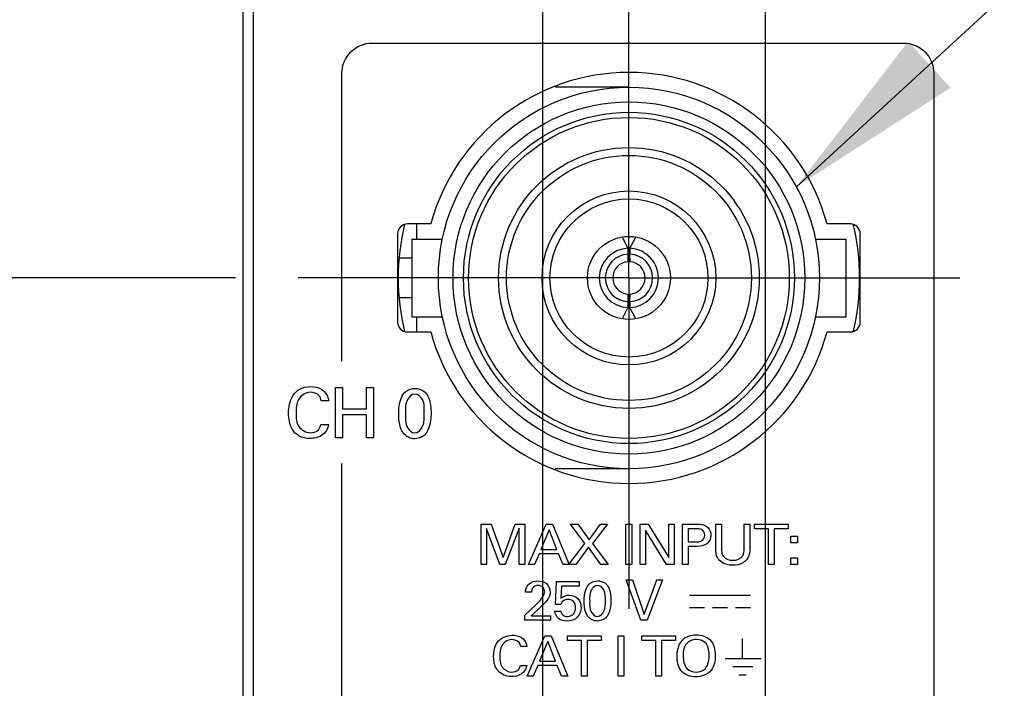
# Model space of a CAD drawing. Header units: inches. Extents: x 0 to 22, y 0 to 17.
# Tile 11 of 23: x 6.7 to 7.7, y 10.9 to 11.6. Entities that reach past the tile are written whole.
import ezdxf

# ---------------------------------------------------------------- set-up
doc = ezdxf.new("R2010")
doc.units = ezdxf.units.IN
doc.header["$LTSCALE"] = 1.21
doc.header["$MEASUREMENT"] = 0
doc.linetypes.add('CENTER', pattern=[0.6, 0.375, -0.075, 0.075, -0.075])
doc.layers.get('0').update_dxf_attribs({"linetype": 'CONTINUOUS'})
for name, color, linetype in [('DEFAULT_1', 7, 'CENTER'), ('DETAIL', 7, 'CONTINUOUS'), ('DIMENSIONS', 7, 'CONTINUOUS')]:
    doc.layers.add(name, color=color, linetype=linetype)
doc.styles.get("Standard").update_dxf_attribs({"font": 'txt', "width": 0.8})
doc.dimstyles.new('DIMSTYLE_1', dxfattribs={"dimtxt": 0.125, "dimasz": 0.18, "dimexe": 0.125, "dimexo": 0.0625, "dimgap": 0.03125, "dimtad": 0, "dimtih": 1, "dimtoh": 1, "dimzin": 0, "dimdsep": 46, "dimtxsty": 'STANDARD', "dimblk": '_FILLED', "dimblk1": '_FILLED', "dimblk2": '_FILLED', "dimcen": 0.09, "dimazin": 0, "dimtp": 0.01, "dimtm": 0.01, "dimtfac": 1, "dimtofl": 0, "dimtmove": 0, "dimatfit": 3, "dimldrblk": '_FILLED', "dimfxl": 1, "dimtolj": 1, "dimtzin": 0, "dimarcsym": 0})
doc.dimstyles.get("Standard").update_dxf_attribs({"dimtxt": 0.125, "dimasz": 0.18, "dimexe": 0.125, "dimexo": 0.0625, "dimgap": 0.09, "dimtad": 0, "dimtih": 1, "dimtoh": 1, "dimzin": 0, "dimdsep": 46, "dimtxsty": 'STANDARD', "dimblk": '_FILLED', "dimblk1": '_FILLED', "dimblk2": '_FILLED', "dimcen": 0.09, "dimazin": 0, "dimtol": 1, "dimtp": 0.02, "dimtm": 0.02, "dimtfac": 1, "dimtofl": 0, "dimtmove": 0, "dimatfit": 3, "dimldrblk": '_FILLED', "dimfxl": 1, "dimtolj": 1, "dimtzin": 0, "dimarcsym": 0})

# ---------------------------------------------------------------- blocks, each defined once
blk = doc.blocks.new('*D2')
at = {"layer": 'DIMENSIONS', "color": 2, "linetype": 'CONTINUOUS'}
for p, q in [((6.4569, 12.15322), (6.32665, 12.05578)), ((6.91037, 12.15322), (6.4569, 12.15322)), ((6.32665, 12.05578), (6.23487, 12.05578))]:
    blk.add_line(p, q, dxfattribs=at)
at = {"layer": 'DIMENSIONS', "color": 2, "linetype": 'CONTINUOUS', "insert": (6.17237, 12.11828), "char_height": 0.125, "width": 1.425, "attachment_point": 3, "line_spacing_factor": 0.9}
blk.add_mtext('122.45{\\ftxt.shx;\\W1.000000;\\H0.125000; }[4.821]', dxfattribs=at)
blk = doc.blocks.new('_FILLED')
at = {"color": 0, "linetype": 'BYBLOCK'}
blk.add_solid([(0, 0), (-1, 0.1736), (-1, -0.1736)], dxfattribs=at)
blk = doc.blocks.new('*D3')
at = {"layer": 'DIMENSIONS', "color": 2, "linetype": 'CONTINUOUS'}
blk.add_line((6.85987, 12.27522), (6.23487, 12.27522), dxfattribs=at)
at = {"layer": 'DIMENSIONS', "color": 2, "linetype": 'CONTINUOUS', "insert": (6.17237, 12.33772), "char_height": 0.125, "width": 1.425, "attachment_point": 3, "line_spacing_factor": 0.9}
blk.add_mtext('125.55{\\ftxt.shx;\\W1.000000;\\H0.125000; }[4.943]', dxfattribs=at)
blk = doc.blocks.new('*D13')
at = {"layer": 'DIMENSIONS', "color": 2, "linetype": 'CONTINUOUS'}
for p, q in [((7.07454, 12.8715), (7.07454, 12.96272)), ((7.22137, 12.78973), (7.07454, 12.8715)), ((7.22137, 9.49422), (7.22137, 12.78973))]:
    blk.add_line(p, q, dxfattribs=at)
at = {"layer": 'DIMENSIONS', "color": 2, "linetype": 'CONTINUOUS', "insert": (7.01204, 13.02522), "char_height": 0.125, "width": 1.425, "attachment_point": 1, "rotation": 90, "line_spacing_factor": 0.9}
blk.add_mtext('2X 0.13{\\ftxt.shx;\\W1.000000;\\H0.125000; }[.005]', dxfattribs=at)
blk = doc.blocks.new('*D19')
at = {"layer": 'DIMENSIONS', "color": 2, "linetype": 'CONTINUOUS'}
blk.add_line((6.91487, 11.31022), (6.23487, 11.31022), dxfattribs=at)
at = {"layer": 'DIMENSIONS', "color": 2, "linetype": 'CONTINUOUS', "insert": (6.17237, 11.37272), "char_height": 0.125, "width": 1.425, "attachment_point": 3, "line_spacing_factor": 0.9}
blk.add_mtext('101.04{\\ftxt.shx;\\W1.000000;\\H0.125000; }[3.978]', dxfattribs=at)
blk = doc.blocks.new('*D20')
at = {"layer": 'DIMENSIONS', "color": 2, "linetype": 'CONTINUOUS'}
blk.add_line((7.44337, 10.02872), (7.44337, 12.96272), dxfattribs=at)
at = {"layer": 'DIMENSIONS', "color": 2, "linetype": 'CONTINUOUS', "insert": (7.38087, 13.02522), "char_height": 0.125, "width": 1.425, "attachment_point": 1, "rotation": 90, "line_spacing_factor": 0.9}
blk.add_mtext('2X 5.77{\\ftxt.shx;\\W1.000000;\\H0.125000; }[.227]', dxfattribs=at)

msp = doc.modelspace()

# ---------------------------------------------------------------- linework, layer by layer
at = {"color": 7, "linetype": 'CONTINUOUS'}
for p, q in [((6.92237, 7.13731), (6.92237, 12.27522)), ((6.93254, 12.24572), (6.93254, 8.17572)), ((7.30709, 11.50017), (7.23351, 11.50017)), ((7.10955, 11.36396), (7.08632, 11.36396)), ((7.09548, 11.34879), (7.09548, 11.36396)), ((7.52787, 11.36396), (7.50464, 11.36396)), ((7.07648, 11.35412), (7.07648, 11.26632)), ((7.09056, 11.34879), (7.09056, 11.27163)), ((7.09056, 11.34879), (7.12109, 11.34879)), ((7.30027, 11.35085), (7.30611, 11.33972)), ((7.30808, 11.33972), (7.31388, 11.35077)), ((7.31388, 11.35077), (7.31398, 11.35097)), ((7.49309, 11.34879), (7.52363, 11.34879)), ((7.52363, 11.27163), (7.52363, 11.34879)), ((7.53771, 11.26632), (7.53771, 11.35412)), ((7.30611, 11.33972), (7.30611, 11.33381)), ((7.30808, 11.33972), (7.30808, 11.33381)), ((7.09056, 11.32989), (7.07835, 11.32989)), ((7.30611, 11.33381), (7.30587, 11.32631)), ((7.30832, 11.32631), (7.30808, 11.33381)), ((7.09056, 11.29052), (7.07835, 11.29052)), ((7.30587, 11.29411), (7.30611, 11.28661)), ((7.30808, 11.28661), (7.30832, 11.29411)), ((7.30611, 11.2807), (7.30031, 11.26965)), ((7.30611, 11.28661), (7.30611, 11.2807)), ((7.30808, 11.28661), (7.30808, 11.2807)), ((7.31392, 11.26957), (7.30808, 11.2807)), ((7.09056, 11.27163), (7.12109, 11.27163)), ((7.09548, 11.25648), (7.09548, 11.27163)), ((7.30031, 11.26965), (7.3002, 11.26945)), ((7.49309, 11.27163), (7.52363, 11.27163)), ((7.08632, 11.25648), (7.10955, 11.25648)), ((7.50464, 11.25648), (7.52787, 11.25648)), ((7.30709, 11.12025), (7.23357, 11.12025))]:
    msp.add_line(p, q, dxfattribs=at)
at = {"color": 40, "linetype": 'CONTINUOUS'}
for p, q in [((7.05101, 11.54418), (7.58101, 11.54418)), ((7.02101, 11.22733), (7.02101, 11.51418)), ((7.61101, 11.51418), (7.61101, 10.25608)), ((7.01464, 11.15107), (7.01464, 11.20126)), ((7.01464, 11.20126), (7.02159, 11.20126)), ((7.02159, 11.20126), (7.02159, 11.17971)), ((7.04543, 11.17971), (7.04543, 11.20126)), ((7.04543, 11.20126), (7.05239, 11.20126)), ((7.05239, 11.20126), (7.05239, 11.15107)), ((7.00774, 11.18771), (7.00029, 11.18771)), ((7.02159, 11.17971), (7.04543, 11.17971)), ((7.02159, 11.17374), (7.02159, 11.15107)), ((7.04543, 11.17374), (7.02159, 11.17374)), ((7.04543, 11.15107), (7.04543, 11.17374)), ((6.99996, 11.16428), (7.00759, 11.16428)), ((7.02159, 11.15107), (7.01464, 11.15107)), ((7.05239, 11.15107), (7.04543, 11.15107)), ((7.02101, 10.37837), (7.02101, 11.12533)), ((7.15964, 11.02485), (7.15964, 11.06494)), ((7.15964, 11.06494), (7.16984, 11.06494)), ((7.16984, 11.06494), (7.1816, 11.0319)), ((7.1816, 11.0319), (7.19364, 11.06494)), ((7.19364, 11.06494), (7.20315, 11.06494)), ((7.20315, 11.06494), (7.20315, 11.02485)), ((7.20712, 11.02485), (7.22465, 11.06494)), ((7.22465, 11.06494), (7.23082, 11.06494)), ((7.23082, 11.06494), (7.24765, 11.02485)), ((7.26319, 11.04584), (7.24879, 11.06494)), ((7.24879, 11.06494), (7.25617, 11.06494)), ((7.25617, 11.06494), (7.26741, 11.0495)), ((7.26741, 11.0495), (7.27864, 11.06494)), ((7.28563, 11.06494), (7.2708, 11.04572)), ((7.27864, 11.06494), (7.28563, 11.06494)), ((7.30413, 11.02485), (7.30413, 11.06494)), ((7.30413, 11.06494), (7.30989, 11.06494)), ((7.30989, 11.06494), (7.30989, 11.02485)), ((7.31826, 11.02485), (7.31826, 11.06494)), ((7.31826, 11.06494), (7.32628, 11.06494)), ((7.32628, 11.06494), (7.34673, 11.03179)), ((7.34673, 11.03179), (7.34673, 11.06494)), ((7.34673, 11.06494), (7.35203, 11.06494)), ((7.35203, 11.06494), (7.35203, 11.02485)), ((7.36044, 11.02485), (7.36044, 11.06494)), ((7.36044, 11.06494), (7.3744, 11.06494)), ((7.39367, 11.04051), (7.39367, 11.06494)), ((7.39367, 11.06494), (7.39944, 11.06494)), ((7.39944, 11.06494), (7.39944, 11.04012)), ((7.42203, 11.04034), (7.42203, 11.06494)), ((7.42203, 11.06494), (7.42764, 11.06494)), ((7.42764, 11.06494), (7.42764, 11.04023)), ((7.43211, 11.06022), (7.43211, 11.06494)), ((7.43211, 11.06494), (7.46572, 11.06494)), ((7.46572, 11.06494), (7.46572, 11.06022)), ((7.16523, 11.06072), (7.16523, 11.02485)), ((7.17837, 11.02485), (7.16523, 11.06072)), ((7.19751, 11.06094), (7.18385, 11.02485)), ((7.19751, 11.02485), (7.19751, 11.06094)), ((7.22748, 11.05944), (7.21941, 11.03978)), ((7.23514, 11.03978), (7.22748, 11.05944)), ((7.32351, 11.05889), (7.32351, 11.02485)), ((7.34465, 11.02485), (7.32351, 11.05889)), ((7.36621, 11.06044), (7.36621, 11.04734)), ((7.37428, 11.06044), (7.36621, 11.06044)), ((7.44607, 11.06022), (7.43211, 11.06022)), ((7.44607, 11.02485), (7.44607, 11.06022)), ((7.45178, 11.06022), (7.45178, 11.02485)), ((7.46572, 11.06022), (7.45178, 11.06022)), ((7.46864, 11.04645), (7.46864, 11.053)), ((7.46864, 11.053), (7.47504, 11.053)), ((7.47504, 11.053), (7.47504, 11.04645)), ((7.24705, 11.02485), (7.26319, 11.04584)), ((7.2708, 11.04572), (7.28637, 11.02485)), ((7.36621, 11.04734), (7.37307, 11.04734)), ((7.47504, 11.04645), (7.46864, 11.04645)), ((7.21757, 11.03529), (7.21306, 11.02485)), ((7.23687, 11.03529), (7.21757, 11.03529)), ((7.21941, 11.03978), (7.23514, 11.03978)), ((7.24137, 11.02485), (7.23687, 11.03529)), ((7.26672, 11.04206), (7.25404, 11.02485)), ((7.2791, 11.02485), (7.26672, 11.04206)), ((7.36621, 11.04267), (7.36621, 11.02485)), ((7.37295, 11.04267), (7.36621, 11.04267)), ((7.16523, 11.02485), (7.15964, 11.02485)), ((7.18385, 11.02485), (7.17837, 11.02485)), ((7.20315, 11.02485), (7.19751, 11.02485)), ((7.21306, 11.02485), (7.20712, 11.02485)), ((7.25404, 11.02485), (7.24137, 11.02485)), ((7.28637, 11.02485), (7.2791, 11.02485)), ((7.30989, 11.02485), (7.30413, 11.02485)), ((7.32351, 11.02485), (7.31826, 11.02485)), ((7.35203, 11.02485), (7.34465, 11.02485)), ((7.36621, 11.02485), (7.36044, 11.02485)), ((7.45178, 11.02485), (7.44607, 11.02485)), ((7.46864, 11.02485), (7.46864, 11.0314)), ((7.46864, 11.0314), (7.47504, 11.0314)), ((7.47504, 11.02485), (7.46864, 11.02485)), ((7.47504, 11.0314), (7.47504, 11.02485)), ((7.23386, 10.98484), (7.2349, 11.00772)), ((7.2349, 11.00772), (7.25732, 11.00772)), ((7.25732, 11.00772), (7.25732, 11.00322)), ((7.31902, 10.96929), (7.30421, 11.00938)), ((7.30421, 11.00938), (7.3106, 11.00938)), ((7.3106, 11.00938), (7.32242, 10.97513)), ((7.32242, 10.97513), (7.33488, 11.00938)), ((7.34069, 11.00938), (7.32535, 10.96929)), ((7.33488, 11.00938), (7.34069, 11.00938)), ((7.21003, 10.99722), (7.20396, 10.99722)), ((7.23985, 11.00322), (7.2391, 10.99079)), ((7.25732, 11.00322), (7.23985, 11.00322)), ((7.36747, 10.99418), (7.42831, 10.99418)), ((7.20339, 10.97435), (7.21382, 10.98423)), ((7.22414, 10.98762), (7.21677, 10.98006)), ((7.2391, 10.98484), (7.23386, 10.98484)), ((7.20339, 10.96929), (7.20339, 10.97435)), ((7.21677, 10.98006), (7.20979, 10.97368)), ((7.23334, 10.9784), (7.23934, 10.9784)), ((7.36747, 10.98185), (7.38231, 10.98185)), ((7.39046, 10.98185), (7.40531, 10.98185)), ((7.41346, 10.98185), (7.42831, 10.98185)), ((7.22876, 10.96929), (7.20339, 10.96929)), ((7.20979, 10.97368), (7.22876, 10.97368)), ((7.22876, 10.97368), (7.22876, 10.96929)), ((7.32535, 10.96929), (7.31902, 10.96929)), ((7.20577, 10.91374), (7.22329, 10.95383)), ((7.22612, 10.94833), (7.21805, 10.92867)), ((7.22329, 10.95383), (7.22946, 10.95383)), ((7.23379, 10.92867), (7.22612, 10.94833)), ((7.22946, 10.95383), (7.24629, 10.91374)), ((7.24582, 10.94911), (7.24582, 10.95383)), ((7.24582, 10.95383), (7.27943, 10.95383)), ((7.25976, 10.94911), (7.24582, 10.94911)), ((7.25976, 10.91374), (7.25976, 10.94911)), ((7.26547, 10.94911), (7.26547, 10.91374)), ((7.27943, 10.94911), (7.26547, 10.94911)), ((7.27943, 10.95383), (7.27943, 10.94911)), ((7.29637, 10.91374), (7.29637, 10.95383)), ((7.29637, 10.95383), (7.30213, 10.95383)), ((7.30213, 10.95383), (7.30213, 10.91374)), ((7.31997, 10.94911), (7.31997, 10.95383)), ((7.31997, 10.95383), (7.35358, 10.95383)), ((7.33391, 10.94911), (7.31997, 10.94911)), ((7.33391, 10.91374), (7.33391, 10.94911)), ((7.33962, 10.94911), (7.33962, 10.91374)), ((7.35358, 10.94911), (7.33962, 10.94911)), ((7.35358, 10.95383), (7.35358, 10.94911)), ((7.42046, 10.93179), (7.42046, 10.95116)), ((7.20539, 10.943), (7.19921, 10.943)), ((7.21805, 10.92867), (7.23379, 10.92867)), ((7.43877, 10.93098), (7.40297, 10.93098)), ((7.43884, 10.93096), (7.40303, 10.93096)), ((7.19893, 10.92429), (7.20528, 10.92429)), ((7.21621, 10.92418), (7.21171, 10.91374)), ((7.23551, 10.92418), (7.21621, 10.92418)), ((7.24001, 10.91374), (7.23551, 10.92418)), ((7.43058, 10.92277), (7.41072, 10.92277)), ((7.43064, 10.92276), (7.41078, 10.92276)), ((7.21171, 10.91374), (7.20577, 10.91374)), ((7.24629, 10.91374), (7.24001, 10.91374)), ((7.26547, 10.91374), (7.25976, 10.91374)), ((7.30213, 10.91374), (7.29637, 10.91374)), ((7.33962, 10.91374), (7.33391, 10.91374)), ((7.42407, 10.9147), (7.41658, 10.9147)), ((7.42413, 10.91469), (7.41664, 10.91469))]:
    msp.add_line(p, q, dxfattribs=at)
at = {"color": 7, "linetype": 'CONTINUOUS'}
for radius in [0.18996, 0.17539, 0.16496, 0.15984, 0.12992, 0.12205, 0.08661, 0.07874, 0.04134]:
    msp.add_circle((7.30709, 11.31021), radius, dxfattribs=at)
for centre, radius, start, end in [((7.30709, 11.31022), 0.20472, 15.21846, 164.78154), ((7.08632, 11.35412), 0.00984, 90, 180), ((7.30709, 11.31022), 0.23, 166.50511, 193.49489), ((7.52787, 11.35412), 0.00984, 0, 90), ((7.30709, 11.31022), 0.23, 346.50511, 13.49489), ((7.30709, 11.31021), 0.02953, 91.9102, 268.08978), ((7.30709, 11.31021), 0.02953, 271.9102, 88.08978), ((7.30709, 11.31021), 0.02362, 92.38799, 267.61198), ((7.30709, 11.31021), 0.02559, 87.78824, 92.21174), ((7.30709, 11.31021), 0.02362, 272.38799, 87.61198), ((7.30709, 11.31021), 0.01615, 94.34256, 265.65844), ((7.30709, 11.31021), 0.01615, 274.34255, 85.65843), ((7.30709, 11.31021), 0.02559, 267.78824, 272.21176), ((7.08632, 11.26632), 0.00984, 180, 270), ((7.52787, 11.26632), 0.00984, 270, 360), ((7.30709, 11.31022), 0.20472, 195.21846, 344.78154)]:
    msp.add_arc(centre, radius, start, end, dxfattribs=at)
at = {"color": 40, "linetype": 'CONTINUOUS'}
for points in [[(7.02101, 11.51418), (7.02101, 11.52183), (7.02746, 11.53773), (7.04336, 11.54418), (7.05101, 11.54418)], [(7.58101, 11.54418), (7.58866, 11.54418), (7.60456, 11.53773), (7.61101, 11.52183), (7.61101, 11.51418)], [(6.99751, 11.15899), (6.99884, 11.16041), (6.99961, 11.16237), (6.99996, 11.16428)], [(6.98939, 11.15601), (6.99227, 11.15601), (6.99551, 11.15692), (6.99751, 11.15899)], [(7.3888, 11.05394), (7.3888, 11.05112), (7.38756, 11.04808), (7.38552, 11.04612)], [(7.38575, 11.06172), (7.38773, 11.05976), (7.3888, 11.05673), (7.3888, 11.05394)], [(7.40128, 11.0329), (7.4034, 11.03019), (7.40737, 11.02896), (7.4108, 11.02896)], [(7.20765, 11.00567), (7.20999, 11.00759), (7.21328, 11.00844), (7.2163, 11.00844)], [(7.21382, 10.98423), (7.21602, 10.98629), (7.21816, 10.98845), (7.21999, 10.99084)], [(7.24095, 10.98806), (7.24006, 10.9872), (7.23948, 10.98602), (7.2391, 10.98484)], [(7.24631, 10.99006), (7.2444, 10.99006), (7.24232, 10.98938), (7.24095, 10.98806)], [(7.36116, 10.93384), (7.36116, 10.92944), (7.36203, 10.92455), (7.36485, 10.92118)], [(7.19017, 10.91768), (7.19255, 10.91768), (7.19522, 10.91838), (7.19691, 10.92007)], [(7.19691, 10.92007), (7.19799, 10.92119), (7.19864, 10.92276), (7.19893, 10.92429)], [(7.36485, 10.92118), (7.36697, 10.91864), (7.37077, 10.91752), (7.37407, 10.91752)], [(7.37407, 10.91752), (7.37738, 10.91752), (7.38112, 10.91869), (7.3833, 10.92118)]]:
    msp.add_open_spline(points, degree=3, dxfattribs=at)
for points, knots in [([(6.96777, 11.17561), (6.96777, 11.18149), (6.96945, 11.19102), (6.97877, 11.20057), (6.98597, 11.20195), (6.98973, 11.20195)], [0, 0, 0, 0, 0.460689, 0.705837, 1, 1, 1, 1]), ([(6.98973, 11.20195), (6.99362, 11.20195), (7.00246, 11.20059), (7.00739, 11.1921), (7.00774, 11.18771)], [0, 0, 0, 0, 0.46912, 1, 1, 1, 1]), ([(7.07755, 11.17456), (7.07755, 11.17978), (7.07817, 11.18802), (7.08414, 11.19821), (7.09054, 11.20014), (7.09369, 11.20014)], [0, 0, 0, 0, 0.464254, 0.719348, 1, 1, 1, 1]), ([(7.09369, 11.20014), (7.09668, 11.20014), (7.10266, 11.19862), (7.10917, 11.18917), (7.1098, 11.18096), (7.1098, 11.17567)], [0, 0, 0, 0, 0.273343, 0.516142, 1, 1, 1, 1]), ([(6.98946, 11.19639), (6.98488, 11.19639), (6.97554, 11.19), (6.9752, 11.18025), (6.9752, 11.17567)], [0, 0, 0, 0, 0.499823, 1, 1, 1, 1]), ([(7.00029, 11.18771), (7.00002, 11.18947), (6.99851, 11.19461), (6.99268, 11.19639), (6.98946, 11.19639)], [0, 0, 0, 0, 0.355892, 1, 1, 1, 1]), ([(7.09376, 11.19458), (7.09032, 11.19458), (7.0836, 11.18717), (7.08422, 11.1793), (7.08422, 11.17492)], [0, 0, 0, 0, 0.439334, 1, 1, 1, 1]), ([(7.10306, 11.17505), (7.10306, 11.17979), (7.10389, 11.18795), (7.09682, 11.19458), (7.09376, 11.19458)], [0, 0, 0, 0, 0.607928, 1, 1, 1, 1]), ([(6.98883, 11.15031), (6.98515, 11.15031), (6.97813, 11.15163), (6.96924, 11.16093), (6.96777, 11.17002), (6.96777, 11.17561)], [0, 0, 0, 0, 0.299551, 0.545524, 1, 1, 1, 1]), ([(6.9752, 11.17567), (6.9752, 11.17112), (6.97562, 11.1614), (6.98505, 11.15601), (6.98939, 11.15601)], [0, 0, 0, 0, 0.512174, 1, 1, 1, 1]), ([(7.08069, 11.15809), (7.08024, 11.15897), (7.07802, 11.16415), (7.07755, 11.16993), (7.07755, 11.17456)], [0, 0, 0, 0, 0.175223, 1, 1, 1, 1]), ([(7.08422, 11.17492), (7.08422, 11.17035), (7.08363, 11.16241), (7.09053, 11.15587), (7.09361, 11.15587)], [0, 0, 0, 0, 0.596635, 1, 1, 1, 1]), ([(7.09361, 11.15587), (7.09695, 11.15587), (7.10355, 11.16303), (7.10306, 11.17074), (7.10306, 11.17505)], [0, 0, 0, 0, 0.436677, 1, 1, 1, 1]), ([(7.1098, 11.17567), (7.1098, 11.17312), (7.10955, 11.16549), (7.10692, 11.15732), (7.10313, 11.15378)], [0, 0, 0, 0, 0.330106, 1, 1, 1, 1]), ([(7.00759, 11.16428), (7.00716, 11.16013), (7.00194, 11.15192), (6.99305, 11.15031), (6.98883, 11.15031)], [0, 0, 0, 0, 0.497504, 1, 1, 1, 1]), ([(7.09354, 11.15009), (7.09206, 11.15009), (7.08682, 11.15077), (7.08233, 11.15474), (7.08069, 11.15809)], [0, 0, 0, 0, 0.284852, 1, 1, 1, 1]), ([(7.10313, 11.15378), (7.10234, 11.15304), (7.09951, 11.15096), (7.09594, 11.15009), (7.09354, 11.15009)], [0, 0, 0, 0, 0.312371, 1, 1, 1, 1]), ([(7.3744, 11.06494), (7.37557, 11.06494), (7.3795, 11.06497), (7.38381, 11.06375), (7.38575, 11.06172)], [0, 0, 0, 0, 0.294284, 1, 1, 1, 1]), ([(7.37307, 11.04734), (7.37517, 11.04734), (7.37995, 11.04713), (7.3827, 11.05191), (7.3827, 11.05417)], [0, 0, 0, 0, 0.482155, 1, 1, 1, 1]), ([(7.3827, 11.05417), (7.3827, 11.05627), (7.38036, 11.06065), (7.37607, 11.06044), (7.37428, 11.06044)], [0, 0, 0, 0, 0.538638, 1, 1, 1, 1]), ([(7.38552, 11.04612), (7.38496, 11.04558), (7.38144, 11.04281), (7.37659, 11.04267), (7.37295, 11.04267)], [0, 0, 0, 0, 0.175585, 1, 1, 1, 1]), ([(7.3961, 11.0304), (7.39576, 11.03088), (7.39389, 11.03386), (7.39367, 11.03759), (7.39367, 11.04051)], [0, 0, 0, 0, 0.166343, 1, 1, 1, 1]), ([(7.39944, 11.04012), (7.39944, 11.0392), (7.39953, 11.0367), (7.40035, 11.03418), (7.40128, 11.0329)], [0, 0, 0, 0, 0.368418, 1, 1, 1, 1]), ([(7.4108, 11.02896), (7.41442, 11.02896), (7.42151, 11.03153), (7.42203, 11.03804), (7.42203, 11.04034)], [0, 0, 0, 0, 0.610842, 1, 1, 1, 1]), ([(7.42764, 11.04023), (7.42764, 11.03956), (7.42758, 11.03581), (7.42621, 11.03194), (7.42423, 11.02957)], [0, 0, 0, 0, 0.178808, 1, 1, 1, 1]), ([(7.4108, 11.02402), (7.40966, 11.02402), (7.40429, 11.02438), (7.39862, 11.02694), (7.3961, 11.0304)], [0, 0, 0, 0, 0.209948, 1, 1, 1, 1]), ([(7.42423, 11.02957), (7.42327, 11.02841), (7.41945, 11.02512), (7.41425, 11.02402), (7.4108, 11.02402)], [0, 0, 0, 0, 0.303269, 1, 1, 1, 1]), ([(7.20396, 10.99722), (7.20398, 10.99779), (7.20412, 11.00089), (7.2057, 11.00404), (7.20765, 11.00567)], [0, 0, 0, 0, 0.183715, 1, 1, 1, 1]), ([(7.21654, 11.00394), (7.21443, 11.00394), (7.21043, 11.00227), (7.21003, 10.99855), (7.21003, 10.99722)], [0, 0, 0, 0, 0.612688, 1, 1, 1, 1]), ([(7.2163, 11.00844), (7.21925, 11.00844), (7.22593, 11.00711), (7.22863, 11.00039), (7.22863, 10.99722)], [0, 0, 0, 0, 0.481116, 1, 1, 1, 1]), ([(7.22294, 10.99767), (7.22294, 10.999), (7.22225, 11.00254), (7.21849, 11.00394), (7.21654, 11.00394)], [0, 0, 0, 0, 0.404563, 1, 1, 1, 1]), ([(7.26242, 10.98806), (7.26242, 10.99223), (7.26294, 10.99887), (7.26795, 11.00701), (7.27319, 11.00849), (7.27579, 11.00849)], [0, 0, 0, 0, 0.458731, 0.713548, 1, 1, 1, 1]), ([(7.27585, 11.00405), (7.27304, 11.00405), (7.26747, 10.99825), (7.26795, 10.99185), (7.26795, 10.98834)], [0, 0, 0, 0, 0.444347, 1, 1, 1, 1]), ([(7.27579, 11.00849), (7.27826, 11.00849), (7.28316, 11.00733), (7.28862, 10.9998), (7.28917, 10.99317), (7.28917, 10.98895)], [0, 0, 0, 0, 0.279316, 0.522291, 1, 1, 1, 1]), ([(7.28358, 10.98845), (7.28358, 10.99224), (7.28421, 10.9989), (7.27835, 11.00405), (7.27585, 11.00405)], [0, 0, 0, 0, 0.601848, 1, 1, 1, 1]), ([(7.21999, 10.99084), (7.2205, 10.99151), (7.22197, 10.99351), (7.22294, 10.996), (7.22294, 10.99767)], [0, 0, 0, 0, 0.33469, 1, 1, 1, 1]), ([(7.22863, 10.99722), (7.22863, 10.99663), (7.22856, 10.993), (7.22604, 10.98993), (7.22414, 10.98762)], [0, 0, 0, 0, 0.166494, 1, 1, 1, 1]), ([(7.2391, 10.99079), (7.23948, 10.99115), (7.24173, 10.99325), (7.24497, 10.99434), (7.24753, 10.99434)], [0, 0, 0, 0, 0.169436, 1, 1, 1, 1]), ([(7.24753, 10.99434), (7.25078, 10.99434), (7.25766, 10.99165), (7.25945, 10.98478), (7.25945, 10.98168)], [0, 0, 0, 0, 0.512146, 1, 1, 1, 1]), ([(7.25386, 10.98179), (7.25386, 10.98393), (7.25279, 10.98852), (7.24828, 10.99006), (7.24631, 10.99006)], [0, 0, 0, 0, 0.520555, 1, 1, 1, 1]), ([(7.26501, 10.9749), (7.26465, 10.97561), (7.26282, 10.97972), (7.26242, 10.98436), (7.26242, 10.98806)], [0, 0, 0, 0, 0.175759, 1, 1, 1, 1]), ([(7.26795, 10.98834), (7.26795, 10.98469), (7.26751, 10.97822), (7.27322, 10.97313), (7.27574, 10.97313)], [0, 0, 0, 0, 0.590897, 1, 1, 1, 1]), ([(7.27574, 10.97313), (7.27847, 10.97313), (7.28394, 10.97872), (7.28358, 10.985), (7.28358, 10.98845)], [0, 0, 0, 0, 0.44197, 1, 1, 1, 1]), ([(7.28917, 10.98895), (7.28917, 10.98691), (7.28896, 10.98078), (7.28673, 10.97425), (7.28363, 10.97146)], [0, 0, 0, 0, 0.328724, 1, 1, 1, 1]), ([(7.24522, 10.96841), (7.24234, 10.96841), (7.23621, 10.96972), (7.23346, 10.97564), (7.23334, 10.9784)], [0, 0, 0, 0, 0.510244, 1, 1, 1, 1]), ([(7.23934, 10.9784), (7.23936, 10.97754), (7.2401, 10.97438), (7.24375, 10.97296), (7.24597, 10.97296)], [0, 0, 0, 0, 0.279098, 1, 1, 1, 1]), ([(7.25945, 10.98168), (7.25945, 10.97827), (7.25661, 10.97069), (7.2489, 10.96841), (7.24522, 10.96841)], [0, 0, 0, 0, 0.480555, 1, 1, 1, 1]), ([(7.24597, 10.97296), (7.24844, 10.97296), (7.25315, 10.97536), (7.25386, 10.97995), (7.25386, 10.98179)], [0, 0, 0, 0, 0.573856, 1, 1, 1, 1]), ([(7.27569, 10.96852), (7.27445, 10.96852), (7.27016, 10.96905), (7.2664, 10.97219), (7.26501, 10.9749)], [0, 0, 0, 0, 0.287968, 1, 1, 1, 1]), ([(7.28363, 10.97146), (7.28297, 10.97086), (7.28061, 10.96919), (7.27766, 10.96852), (7.27569, 10.96852)], [0, 0, 0, 0, 0.310188, 1, 1, 1, 1]), ([(7.36047, 10.9495), (7.36149, 10.95056), (7.36549, 10.95375), (7.37077, 10.95488), (7.37436, 10.95488)], [0, 0, 0, 0, 0.290045, 1, 1, 1, 1]), ([(7.37436, 10.95488), (7.37925, 10.95488), (7.39067, 10.95125), (7.39314, 10.93959), (7.39314, 10.93417)], [0, 0, 0, 0, 0.474489, 1, 1, 1, 1]), ([(7.17224, 10.93334), (7.17224, 10.93805), (7.17389, 10.94906), (7.18499, 10.95438), (7.19045, 10.95438)], [0, 0, 0, 0, 0.462973, 1, 1, 1, 1]), ([(7.19022, 10.94994), (7.18647, 10.94994), (7.17877, 10.94499), (7.17841, 10.93705), (7.17841, 10.93339)], [0, 0, 0, 0, 0.506141, 1, 1, 1, 1]), ([(7.19921, 10.943), (7.19898, 10.94441), (7.19767, 10.9486), (7.19288, 10.94994), (7.19022, 10.94994)], [0, 0, 0, 0, 0.349665, 1, 1, 1, 1]), ([(7.19045, 10.95438), (7.19368, 10.95438), (7.20087, 10.95338), (7.2051, 10.94654), (7.20539, 10.943)], [0, 0, 0, 0, 0.475605, 1, 1, 1, 1]), ([(7.3551, 10.93351), (7.3551, 10.93476), (7.35535, 10.9404), (7.35739, 10.94631), (7.36047, 10.9495)], [0, 0, 0, 0, 0.220567, 1, 1, 1, 1]), ([(7.37441, 10.95022), (7.3705, 10.95022), (7.3619, 10.94635), (7.36116, 10.9377), (7.36116, 10.93384)], [0, 0, 0, 0, 0.503597, 1, 1, 1, 1]), ([(7.38704, 10.93423), (7.38704, 10.93814), (7.38639, 10.94665), (7.37804, 10.95022), (7.37441, 10.95022)], [0, 0, 0, 0, 0.518742, 1, 1, 1, 1]), ([(7.18971, 10.91313), (7.1844, 10.91313), (7.17366, 10.91827), (7.17224, 10.92887), (7.17224, 10.93334)], [0, 0, 0, 0, 0.542902, 1, 1, 1, 1]), ([(7.17841, 10.93339), (7.17841, 10.92975), (7.17885, 10.92183), (7.1866, 10.91768), (7.19017, 10.91768)], [0, 0, 0, 0, 0.50545, 1, 1, 1, 1]), ([(7.3739, 10.9128), (7.36857, 10.9128), (7.35693, 10.91693), (7.3551, 10.92849), (7.3551, 10.93351)], [0, 0, 0, 0, 0.515203, 1, 1, 1, 1]), ([(7.39314, 10.93417), (7.39314, 10.92909), (7.39129, 10.91733), (7.37943, 10.9128), (7.3739, 10.9128)], [0, 0, 0, 0, 0.478821, 1, 1, 1, 1]), ([(7.3833, 10.92118), (7.38414, 10.92217), (7.38645, 10.92622), (7.38704, 10.93094), (7.38704, 10.93423)], [0, 0, 0, 0, 0.283755, 1, 1, 1, 1]), ([(7.20528, 10.92429), (7.20491, 10.92094), (7.20044, 10.91434), (7.1932, 10.91313), (7.18971, 10.91313)], [0, 0, 0, 0, 0.491399, 1, 1, 1, 1])]:
    msp.add_open_spline(points, degree=3, knots=knots, dxfattribs=at)
at = {"layer": 'DEFAULT_1', "color": 7, "linetype": 'CENTER'}
for q in [(7.30709, 11.63994), (6.97737, 11.31022), (7.30709, 10.9805), (7.63682, 11.31022)]:
    msp.add_line((7.30709, 11.31022), q, dxfattribs=at)

# ---------------------------------------------------------------- dimensions: what is measured, and where the dimension line sits
at = {"layer": 'DIMENSIONS', "color": 2, "linetype": 'CONTINUOUS'}
for feature_location, offset, origin, picture, middle in [((7.2213692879, 9.4942195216), (-0.1468267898, 3.4685), (7.2163692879, 9.4317195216), '*D13', (7.0745424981, 13.7377195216)), ((7.44337, 10.02872), (0, 2.934), (7.21637, 9.96622), '*D20', (7.44337, 13.73772))]:
    dim = msp.add_ordinate_dim(feature_location=feature_location, offset=offset, dtype=1, origin=origin, text='2X <>', dimstyle='DIMSTYLE_1', dxfattribs=at)
    dim.commit()
    dim.dimension.update_dxf_attribs({"geometry": picture, "text_midpoint": middle})
for feature_location, offset, origin, picture, middle in [((6.85987, 12.27522), (-0.625, 0), (6.92237, 7.33231), '*D3', (5.45987, 12.27522)), ((6.91037, 12.15322), (-0.6755, -0.09744), (6.97287, 7.33231), '*D2', (5.45987, 12.05578)), ((6.91487, 11.31022), (-0.68, 0), (6.97737, 7.33231), '*D19', (5.45987, 11.31022))]:
    dim = msp.add_ordinate_dim(feature_location=feature_location, offset=offset, dtype=0, origin=origin, dimstyle='DIMSTYLE_1', dxfattribs=at)
    dim.commit()
    dim.dimension.update_dxf_attribs({"geometry": picture, "text_midpoint": middle})

# ---------------------------------------------------------------- leaders
at = {"layer": 'DETAIL', "color": 2, "linetype": 'CONTINUOUS'}
msp.add_leader([(7.47401, 11.4009), (8.47207, 12.31728), (8.65207, 12.31728)], dimstyle='STANDARD', override={"dimtad": 0}, dxfattribs=at)

doc.saveas('drawing.dxf')
